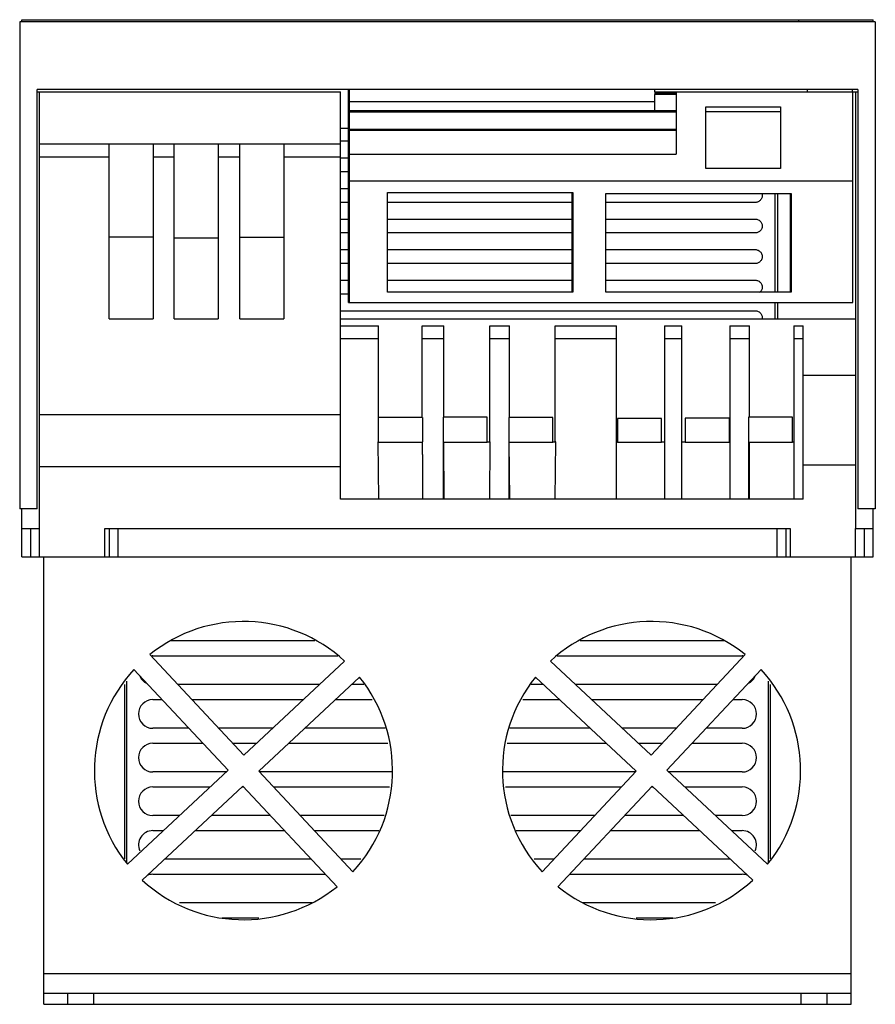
# Model space of a CAD drawing. Header units: millimetres. Extents: x 29 to 225, y 63 to 289.
import ezdxf

# ---------------------------------------------------------------- set-up
doc = ezdxf.new("R2010")
doc.units = ezdxf.units.MM
doc.header["$LTSCALE"] = 22.840775
doc.layers.get('0').update_dxf_attribs({"linetype": 'CONTINUOUS'})

msp = doc.modelspace()

# ---------------------------------------------------------------- linework, layer by layer
at = {"color": 7}
for p, q in [((29.81, 288.35), (29.81, 288.81)), ((29.81, 288.81), (224.81, 288.81)), ((207.81, 288.35), (207.81, 288.81)), ((224.81, 288.35), (224.81, 288.81)), ((29.31, 288.35), (29.31, 176.81)), ((225.31, 288.35), (29.31, 288.35)), ((225.31, 288.35), (225.31, 176.81)), ((33.31, 176.81), (33.31, 272.81)), ((221.31, 272.81), (33.31, 272.81)), ((33.31, 272.31), (102.81, 272.31)), ((33.81, 172.31), (33.81, 272.31)), ((102.81, 179), (102.81, 272.31)), ((104.6, 224.01), (104.6, 272.81)), ((104.77, 272.81), (104.79, 268.01)), ((174.77, 272.29), (174.77, 272.81)), ((174.79, 268.01), (174.77, 271.7)), ((174.79, 272.29), (179.72, 272.31)), ((174.79, 272.29), (174.79, 271.98)), ((174.79, 271.98), (174.79, 271.7)), ((174.79, 271.98), (179.72, 271.98)), ((179.72, 271.69), (174.79, 271.7)), ((179.72, 272.31), (179.72, 258.01)), ((179.72, 272.31), (221.31, 272.31)), ((209.72, 272.81), (209.72, 272.31)), ((220.07, 272.31), (220.07, 272.81)), ((220.16, 224.01), (220.16, 272.31)), ((220.81, 172.31), (220.81, 272.31)), ((221.31, 272.81), (221.31, 176.81)), ((104.78, 270.09), (174.78, 270.09)), ((186.46, 254.75), (186.46, 268.86)), ((186.46, 268.86), (203.56, 268.86)), ((203.56, 268.86), (203.56, 254.75)), ((104.81, 268.01), (104.81, 224.01)), ((104.81, 268.01), (179.72, 268.01)), ((179.72, 267.59), (104.81, 267.59)), ((186.46, 267.76), (203.56, 267.76)), ((104.6, 263.87), (102.81, 263.87)), ((104.81, 263.74), (179.72, 263.74)), ((179.72, 263.44), (104.81, 263.44)), ((102.81, 260.33), (33.81, 260.33)), ((49.82, 220.27), (49.82, 260.33)), ((59.92, 260.33), (59.92, 220.27)), ((64.67, 220.27), (64.67, 260.33)), ((74.77, 260.33), (74.77, 220.27)), ((79.72, 220.27), (79.72, 260.33)), ((89.82, 260.33), (89.82, 220.27)), ((104.6, 260.96), (102.81, 260.96)), ((49.82, 257.34), (33.81, 257.34)), ((64.67, 257.34), (59.92, 257.34)), ((79.72, 257.34), (74.77, 257.34)), ((102.81, 257.34), (89.82, 257.34)), ((102.81, 257.15), (104.6, 257.15)), ((104.81, 258.01), (179.72, 258.01)), ((104.6, 253.96), (102.81, 253.96)), ((203.56, 254.75), (186.46, 254.75)), ((104.81, 251.91), (220.16, 251.91)), ((102.81, 250.15), (104.6, 250.15)), ((113.58, 226.41), (113.58, 249.23)), ((113.58, 249.23), (156.04, 249.23)), ((155.82, 249.23), (155.82, 226.41)), ((156.04, 249.23), (156.04, 226.41)), ((163.58, 226.41), (163.58, 249.01)), ((163.58, 249.01), (206.04, 249.01)), ((202.4, 226.41), (202.4, 249.01)), ((202.95, 226.41), (202.95, 249.01)), ((205.82, 249.01), (205.82, 226.41)), ((206.04, 249.01), (206.04, 226.41)), ((104.6, 246.96), (102.81, 246.96)), ((155.82, 246.96), (113.58, 246.96)), ((197.81, 246.96), (163.58, 246.96)), ((102.81, 243.15), (104.6, 243.15)), ((113.58, 243.15), (155.82, 243.15)), ((163.58, 243.15), (197.81, 243.15)), ((104.6, 239.96), (102.81, 239.96)), ((155.82, 239.96), (113.58, 239.96)), ((197.81, 239.96), (163.58, 239.96)), ((59.92, 238.99), (49.82, 238.99)), ((74.77, 238.79), (64.67, 238.79)), ((89.82, 238.89), (79.72, 238.89)), ((102.81, 236.15), (104.6, 236.15)), ((113.58, 236.15), (155.82, 236.15)), ((163.58, 236.15), (197.81, 236.15)), ((104.6, 232.96), (102.81, 232.96)), ((155.82, 232.96), (113.58, 232.96)), ((197.81, 232.96), (163.58, 232.96)), ((102.81, 229.15), (104.6, 229.15)), ((113.58, 229.15), (155.82, 229.15)), ((163.58, 229.15), (197.81, 229.15)), ((104.6, 225.96), (102.81, 225.96)), ((156.04, 226.41), (113.58, 226.41)), ((206.04, 226.41), (163.58, 226.41)), ((104.6, 224.01), (220.16, 224.01)), ((202.4, 220.31), (202.4, 224.01)), ((202.95, 220.31), (202.95, 224.01)), ((102.81, 222.15), (197.81, 222.15)), ((49.82, 220.27), (59.92, 220.27)), ((64.67, 220.27), (74.77, 220.27)), ((79.72, 220.27), (89.82, 220.27)), ((102.81, 220.31), (220.81, 220.31)), ((102.81, 218.71), (111.5, 218.71)), ((111.49, 192.09), (111.49, 218.71)), ((121.5, 197.71), (121.5, 218.71)), ((121.5, 218.71), (126.5, 218.71)), ((126.5, 197.77), (126.5, 218.71)), ((137, 192.09), (137, 218.71)), ((137, 218.71), (141.5, 218.71)), ((141.5, 197.67), (141.5, 218.71)), ((152, 192.09), (152, 218.71)), ((152, 218.71), (166.02, 218.71)), ((166.02, 179), (166.02, 218.71)), ((177.02, 218.71), (177.02, 179)), ((177.02, 218.71), (181.02, 218.71)), ((181.02, 179), (181.02, 218.71)), ((192.02, 218.71), (196.52, 218.71)), ((192.02, 218.71), (192.02, 179)), ((196.52, 197.77), (196.52, 218.71)), ((206.63, 218.71), (208.81, 218.71)), ((206.63, 218.71), (206.63, 179)), ((208.81, 179), (208.81, 218.71)), ((111.5, 215.72), (102.81, 215.72)), ((126.5, 215.72), (121.5, 215.72)), ((141.5, 215.72), (137, 215.72)), ((166.02, 215.72), (152, 215.72)), ((181.02, 215.72), (177.02, 215.72)), ((196.52, 215.72), (192.02, 215.72)), ((208.81, 215.72), (206.63, 215.72)), ((220.81, 207.33), (208.81, 207.33)), ((33.81, 198.41), (102.81, 198.41)), ((121.59, 197.71), (111.49, 197.71)), ((121.59, 197.71), (121.59, 192.09)), ((126.3, 197.77), (126.3, 179)), ((136.4, 197.77), (126.3, 197.77)), ((136.4, 192.05), (136.4, 197.77)), ((141.36, 197.67), (141.36, 179)), ((151.46, 197.67), (141.36, 197.67)), ((151.46, 192.05), (151.46, 197.67)), ((176.35, 197.47), (166.25, 197.47)), ((166.25, 197.47), (166.25, 192.05)), ((176.35, 192.05), (176.35, 197.47)), ((191.89, 197.57), (181.79, 197.57)), ((181.79, 197.57), (181.79, 192.05)), ((191.89, 192.05), (191.89, 197.57)), ((206.34, 197.77), (196.24, 197.77)), ((196.24, 197.77), (196.24, 179)), ((206.34, 192.05), (206.34, 197.77)), ((111.38, 192.09), (111.5, 179)), ((111.49, 192.09), (111.38, 192.09)), ((121.6, 192), (111.49, 192)), ((121.59, 189.2), (121.6, 192.09)), ((126.38, 192), (126.5, 179)), ((136.4, 192), (126.38, 192)), ((137, 192.05), (136.4, 192.05)), ((137, 179), (137.11, 192.09)), ((137.11, 192.09), (137, 192.09)), ((137.11, 192), (137, 192)), ((141.37, 192), (141.5, 179)), ((151.46, 192), (141.37, 192)), ((152, 192.05), (151.46, 192.05)), ((152.11, 192.09), (152, 192.09)), ((152, 179), (152.11, 192.09)), ((152.11, 192), (152, 192)), ((166.25, 192.05), (166.02, 192.05)), ((176.35, 192), (166.25, 192)), ((177.02, 192.05), (176.35, 192.05)), ((181.79, 192.05), (181.02, 192.05)), ((191.89, 192), (181.79, 192)), ((192.02, 192.05), (191.89, 192.05)), ((206.34, 192), (196.52, 192)), ((196.52, 179), (196.52, 192)), ((206.63, 192.05), (206.34, 192.05)), ((121.59, 189.2), (121.59, 179)), ((33.81, 186.51), (102.81, 186.51)), ((220.81, 186.81), (208.81, 186.81)), ((208.81, 179), (102.81, 179)), ((33.31, 176.81), (29.31, 176.81)), ((29.81, 165.81), (29.81, 176.81)), ((225.31, 176.81), (221.31, 176.81)), ((224.81, 165.81), (224.81, 176.81)), ((29.81, 172.31), (33.88, 172.31)), ((31.79, 172.31), (31.79, 165.81)), ((33.88, 165.81), (33.88, 172.31)), ((48.81, 165.81), (48.81, 172.31)), ((48.81, 172.31), (205.81, 172.31)), ((49.81, 172.31), (49.81, 165.81)), ((51.81, 172.31), (51.81, 165.81)), ((202.81, 165.81), (202.81, 172.31)), ((204.81, 172.31), (204.81, 165.81)), ((205.81, 172.31), (205.81, 165.81)), ((220.74, 172.31), (224.81, 172.31)), ((220.74, 165.81), (220.74, 172.31)), ((222.83, 165.81), (222.83, 172.31)), ((29.81, 165.81), (224.81, 165.81)), ((34.81, 63.31), (34.81, 165.81)), ((219.81, 63.31), (219.81, 165.81)), ((96.94, 146.52), (63.92, 146.52)), ((190.7, 146.52), (157.68, 146.52)), ((59.14, 143.42), (80.69, 120.36)), ((59.81, 143.09), (102.17, 143.09)), ((152.44, 143.09), (194.81, 143.09)), ((173.93, 120.36), (195.48, 143.42)), ((77.04, 116.95), (55.49, 140)), ((80.69, 120.36), (103.75, 141.91)), ((150.87, 141.91), (173.93, 120.36)), ((199.13, 140), (177.58, 116.95)), ((107.16, 138.25), (84.1, 116.71)), ((170.52, 116.71), (147.46, 138.25)), ((53.31, 136.52), (53.31, 96.6)), ((53.81, 137.32), (53.81, 95.7)), ((97.99, 136.52), (65.58, 136.52)), ((108.13, 136.52), (105.31, 136.52)), ((149.31, 136.52), (146.49, 136.52)), ((189.03, 136.52), (156.63, 136.52)), ((200.81, 95.7), (200.81, 137.32)), ((201.31, 96.6), (201.31, 136.52)), ((59.81, 133.09), (61.95, 133.09)), ((68.8, 133.09), (94.31, 133.09)), ((101.63, 133.09), (110.04, 133.09)), ((144.58, 133.09), (152.99, 133.09)), ((160.31, 133.09), (185.82, 133.09)), ((192.67, 133.09), (194.81, 133.09)), ((68.09, 126.52), (59.81, 126.52)), ((87.28, 126.52), (74.93, 126.52)), ((113.06, 126.52), (94.61, 126.52)), ((160.01, 126.52), (141.56, 126.52)), ((179.69, 126.52), (167.33, 126.52)), ((194.81, 126.52), (186.53, 126.52)), ((59.81, 123.09), (71.3, 123.09)), ((78.14, 123.09), (83.61, 123.09)), ((90.93, 123.09), (113.65, 123.09)), ((140.97, 123.09), (163.69, 123.09)), ((171.01, 123.09), (176.48, 123.09)), ((183.32, 123.09), (194.81, 123.09)), ((53.98, 95.4), (77.04, 116.95)), ((76.58, 116.52), (59.81, 116.52)), ((84.1, 116.71), (105.65, 93.65)), ((114.72, 116.52), (84.27, 116.52)), ((170.34, 116.52), (139.9, 116.52)), ((148.97, 93.65), (170.52, 116.71)), ((177.58, 116.95), (200.64, 95.4)), ((194.81, 116.52), (178.03, 116.52)), ((80.45, 113.29), (57.39, 91.75)), ((59.81, 113.09), (72.91, 113.09)), ((80.23, 113.09), (80.64, 113.09)), ((102, 90.23), (80.45, 113.29)), ((87.49, 113.09), (114.01, 113.09)), ((140.6, 113.09), (167.13, 113.09)), ((174.17, 113.29), (152.62, 90.23)), ((173.98, 113.09), (174.39, 113.09)), ((197.23, 91.75), (174.17, 113.29)), ((181.71, 113.09), (194.81, 113.09)), ((65.88, 106.52), (59.81, 106.52)), ((86.78, 106.52), (73.21, 106.52)), ((112.78, 106.52), (93.62, 106.52)), ((161, 106.52), (141.84, 106.52)), ((181.41, 106.52), (167.84, 106.52)), ((194.81, 106.52), (188.74, 106.52)), ((59.81, 103.09), (62.2, 103.09)), ((69.53, 103.09), (89.99, 103.09)), ((96.83, 103.09), (111.56, 103.09)), ((143.06, 103.09), (157.79, 103.09)), ((164.63, 103.09), (185.09, 103.09)), ((192.41, 103.09), (194.81, 103.09)), ((96.12, 96.52), (62.5, 96.52)), ((107.45, 96.52), (102.96, 96.52)), ((151.66, 96.52), (147.17, 96.52)), ((192.11, 96.52), (158.5, 96.52)), ((59.81, 93.09), (99.33, 93.09)), ((155.29, 93.09), (194.81, 93.09)), ((96.28, 86.52), (65.92, 86.52)), ((188.7, 86.52), (158.34, 86.52)), ((75.68, 83.09), (84.07, 83.09)), ((170.55, 83.09), (178.93, 83.09)), ((219.81, 70.31), (34.81, 70.31)), ((219.81, 65.81), (34.81, 65.81)), ((40.31, 63.31), (40.31, 65.81)), ((46.31, 63.31), (46.31, 65.81)), ((208.31, 63.31), (208.31, 65.81)), ((214.31, 63.31), (214.31, 65.81)), ((34.81, 63.31), (219.81, 63.31))]:
    msp.add_line(p, q, dxfattribs=at)
for centre, radius, start, end in [((80.57, 116.83), 34.15, 47.2582, 128.8618), ((174.05, 116.83), 34.15, 51.1382, 132.7418), ((59.81, 139.8), 3.28, 90, 94.3805), ((194.81, 139.8), 3.28, 85.6197, 90), ((80.57, 116.83), 34.15, 137.2582, 218.8618), ((174.05, 116.83), 34.15, 321.1382, 42.7418), ((59.81, 139.8), 3.28, 201.7942, 246.1181), ((80.57, 116.83), 34.15, 317.2582, 38.8618), ((174.05, 116.83), 34.15, 141.1382, 222.7418), ((194.81, 139.8), 3.28, 293.8837, 338.2077), ((59.81, 129.8), 3.28, 90, 270), ((194.81, 129.8), 3.28, 270, 90), ((59.81, 119.8), 3.28, 90, 270), ((194.81, 119.8), 3.28, 270, 90), ((59.81, 109.8), 3.28, 90, 270), ((194.81, 109.8), 3.28, 270, 90), ((59.81, 99.8), 3.28, 90, 204.1531), ((194.81, 99.8), 3.28, 335.8471, 90), ((59.81, 89.8), 3.28, 90, 113.4573), ((194.81, 89.8), 3.28, 66.5447, 90), ((80.57, 116.83), 34.15, 227.2582, 308.8618), ((174.05, 116.83), 34.15, 231.1382, 312.7418)]:
    msp.add_arc(centre, radius, start, end, dxfattribs=at)
for points, knots in [([(199.33, 249.02), (199.35, 248.98), (199.42, 248.7), (199.41, 248.17), (199.09, 247.52), (198.52, 247.07), (198.05, 246.96), (197.81, 246.96)], [0, 0, 0, 0, 0.044261, 0.286791, 0.525154, 0.759537, 1, 1, 1, 1]), ([(197.81, 243.15), (198.05, 243.15), (198.53, 243.04), (199.11, 242.57), (199.42, 241.9), (199.41, 241.17), (199.09, 240.52), (198.52, 240.07), (198.05, 239.96), (197.81, 239.96)], [0, 0, 0, 0, 0.145422, 0.289002, 0.432429, 0.576457, 0.71801, 0.8572, 1, 1, 1, 1]), ([(197.81, 236.15), (198.05, 236.15), (198.53, 236.04), (199.11, 235.57), (199.42, 234.9), (199.41, 234.17), (199.09, 233.52), (198.52, 233.07), (198.05, 232.96), (197.81, 232.96)], [0, 0, 0, 0, 0.145422, 0.289002, 0.432429, 0.576457, 0.71801, 0.8572, 1, 1, 1, 1]), ([(197.81, 229.15), (198.05, 229.15), (198.53, 229.04), (199.11, 228.57), (199.42, 227.9), (199.41, 227.17), (199.14, 226.63), (198.89, 226.38), (198.8, 226.31)], [0, 0, 0, 0, 0.184685, 0.36703, 0.549182, 0.732096, 0.911867, 1, 1, 1, 1]), ([(197.81, 222.15), (198.05, 222.15), (198.53, 222.04), (199.11, 221.57), (199.4, 220.94), (199.41, 220.5), (199.38, 220.3)], [0, 0, 0, 0, 0.263975, 0.524606, 0.78496, 1, 1, 1, 1])]:
    msp.add_open_spline(points, degree=3, knots=knots, dxfattribs=at)

doc.saveas('drawing.dxf')
